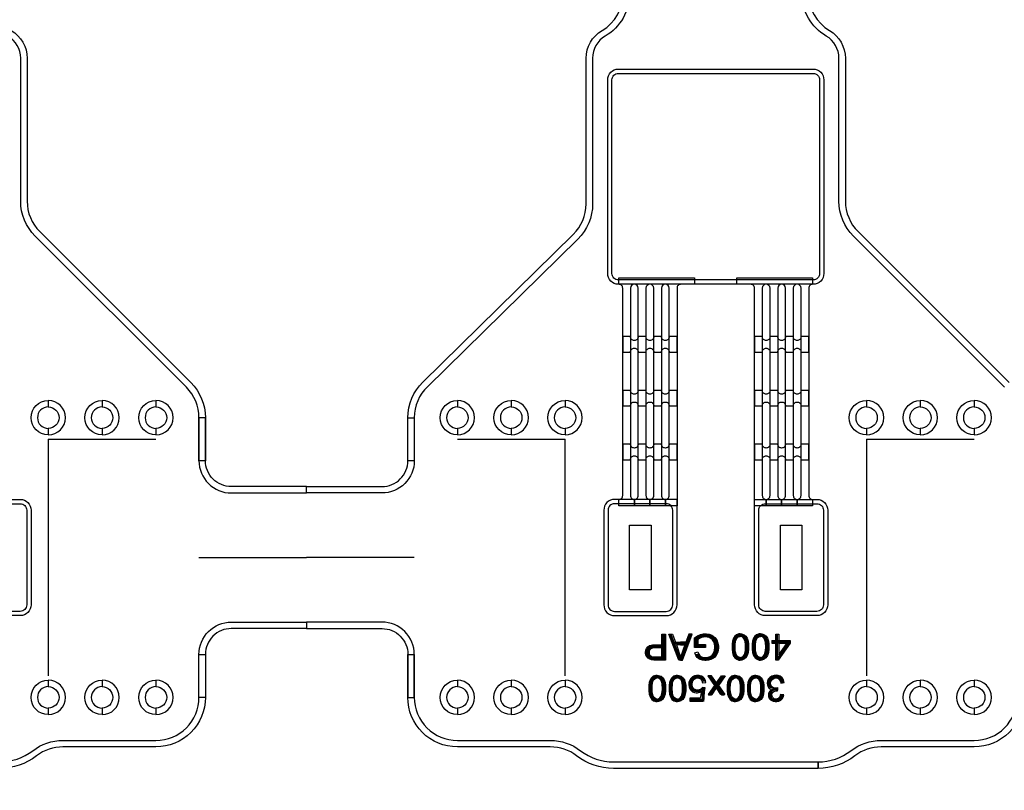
# Model space of a CAD drawing. Extents: x -63500 to 63500, y -63500 to 63500.
# Tile 166 of 256: x -35267 to -30695, y 20118 to 23700. Entities that reach past the tile are written whole.
import ezdxf

# ---------------------------------------------------------------- set-up
doc = ezdxf.new("R2010")
doc.units = 13
doc.header["$MEASUREMENT"] = 0
for name, color, linetype in [('1_Metal', 2, 'Continuous'), ('2_Electrodes', 5, 'Continuous'), ('3_Outline', 4, 'Continuous')]:
    doc.layers.add(name, color=color, linetype=linetype)
doc.styles.get("Standard").update_dxf_attribs({"font": 'arial.ttf'})

msp = doc.modelspace()

# ---------------------------------------------------------------- linework, layer by layer
for p, q in [((-35134.9, 21750), (-35134.9, 20650)), ((-35134.9, 21750), (-34884.9, 21750)), ((-34884.9, 21750), (-34634.9, 21750)), ((-33234.9, 21750), (-32984.9, 21750)), ((-32984.9, 21750), (-32734.9, 21750)), ((-32734.9, 20650), (-32734.9, 21750)), ((-31334.9, 21750), (-31334.9, 20650)), ((-31334.9, 21750), (-31084.9, 21750)), ((-31084.9, 21750), (-30834.9, 21750)), ((-34434.9, 21200), (-33934.9, 21200)), ((-33434.9, 21200), (-33934.9, 21200))]:
    msp.add_line(p, q)
for points in [[(-32334.9, 21350), (-32334.9, 21050), (-32434.9, 21050), (-32434.9, 21350)], [(-31634.9, 21350), (-31634.9, 21050), (-31734.9, 21050), (-31734.9, 21350)]]:
    msp.add_lwpolyline(points, close=True)
for radius in [50000, 47500, 45000]:
    msp.add_circle((0, 0), radius)
at = {"layer": '1_Metal'}
msp.add_line((-31854.9, 21470), (-31854.9, 21470), dxfattribs=at)
for points in [[(-50000, 0, -1), (50000, 0), (51000, 0, 1), (-51000, 0)], [(-32486.9, 22470, -0.414214), (-32536.9, 22520), (-32536.9, 23420, -0.414214), (-32486.9, 23470), (-31582.9, 23470, -0.414214), (-31532.9, 23420), (-31532.9, 22520, -0.414214), (-31582.9, 22470), (-32486.9, 22470)], [(-32132.9, 22470), (-32196.9, 22470, 0.414214), (-32214.9, 22452), (-32214.9, 21440), (-32268.9, 21440), (-32268.9, 21470, 0.414214), (-32250.9, 21488), (-32250.9, 22452, 1), (-32286.9, 22452), (-32286.9, 21488, 0.414214), (-32268.9, 21470), (-32268.9, 21470), (-32268.9, 21440), (-32340.9, 21440), (-32340.9, 21470, 0.414214), (-32322.9, 21488), (-32322.9, 22452, 1), (-32358.9, 22452), (-32358.9, 21488, 0.414214), (-32340.9, 21470), (-32340.9, 21470), (-32340.9, 21440), (-32412.9, 21440), (-32412.9, 21470, 0.414214), (-32394.9, 21488), (-32394.9, 22452, 1), (-32430.9, 22452), (-32430.9, 21488, 0.414214), (-32412.9, 21470), (-32412.9, 21470), (-32412.9, 21440), (-32484.9, 21440), (-32484.9, 21470, 0.414214), (-32466.9, 21488), (-32466.9, 22452, 0.414214), (-32484.9, 22470), (-32484.9, 22500), (-32132.9, 22500)], [(-31584.9, 22470), (-31584.9, 22470, 0.414214), (-31602.9, 22452), (-31602.9, 21488, 0.414214), (-31584.9, 21470), (-31584.9, 21440), (-31656.9, 21440), (-31656.9, 21470), (-31656.9, 21470, 0.414214), (-31638.9, 21488), (-31638.9, 22452, 1), (-31674.9, 22452), (-31674.9, 21488, 0.414214), (-31656.9, 21470), (-31656.9, 21440), (-31728.9, 21440), (-31728.9, 21470), (-31728.9, 21470, 0.414214), (-31710.9, 21488), (-31710.9, 22452, 1), (-31746.9, 22452), (-31746.9, 21488, 0.414214), (-31728.9, 21470), (-31728.9, 21440), (-31800.9, 21440), (-31800.9, 21470), (-31800.9, 21470, 0.414214), (-31782.9, 21488), (-31782.9, 22452, 1), (-31818.9, 22452), (-31818.9, 21488, 0.414214), (-31800.9, 21470), (-31800.9, 21440), (-31854.9, 21440), (-31854.9, 22452, 0.414214), (-31872.9, 22470), (-31936.9, 22470), (-31936.9, 22500), (-31584.9, 22500)], [(-32250.9, 22154.8), (-32214.9, 22154.8), (-32214.9, 22226.8), (-32250.9, 22226.8, -0.414214), (-32268.9, 22208.8), (-32268.9, 22208.8, -0.414214), (-32286.9, 22226.8), (-32322.9, 22226.8, -0.414214), (-32340.9, 22208.8), (-32340.9, 22208.8, -0.414214), (-32358.9, 22226.8), (-32394.9, 22226.8, -0.414214), (-32412.9, 22208.8), (-32412.9, 22208.8, -0.414214), (-32430.9, 22226.8), (-32466.9, 22226.8), (-32466.9, 22154.8), (-32430.9, 22154.8, -0.414214), (-32412.9, 22172.8), (-32412.9, 22172.8, -0.414214), (-32394.9, 22154.8), (-32358.9, 22154.8, -0.414214), (-32340.9, 22172.8), (-32340.9, 22172.8, -0.414214), (-32322.9, 22154.8), (-32286.9, 22154.8, -0.414214), (-32268.9, 22172.8), (-32268.9, 22172.8, -0.414214)], [(-31638.9, 22154.8), (-31602.9, 22154.8), (-31602.9, 22226.8), (-31638.9, 22226.8, -0.414214), (-31656.9, 22208.8), (-31656.9, 22208.8, -0.414214), (-31674.9, 22226.8), (-31710.9, 22226.8, -0.414214), (-31728.9, 22208.8), (-31728.9, 22208.8, -0.414214), (-31746.9, 22226.8), (-31782.9, 22226.8, -0.414214), (-31800.9, 22208.8), (-31800.9, 22208.8, -0.414214), (-31818.9, 22226.8), (-31854.9, 22226.8), (-31854.9, 22154.8), (-31818.9, 22154.8, -0.414214), (-31800.9, 22172.8), (-31800.9, 22172.8, -0.414214), (-31782.9, 22154.8), (-31746.9, 22154.8, -0.414214), (-31728.9, 22172.8), (-31728.9, 22172.8, -0.414214), (-31710.9, 22154.8), (-31674.9, 22154.8, -0.414214), (-31656.9, 22172.8), (-31656.9, 22172.8, -0.414214)], [(-32250.9, 21904.8), (-32214.9, 21904.8), (-32214.9, 21976.8), (-32250.9, 21976.8, -0.414214), (-32268.9, 21958.8), (-32268.9, 21958.8, -0.414214), (-32286.9, 21976.8), (-32322.9, 21976.8, -0.414214), (-32340.9, 21958.8), (-32340.9, 21958.8, -0.414214), (-32358.9, 21976.8), (-32394.9, 21976.8, -0.414214), (-32412.9, 21958.8), (-32412.9, 21958.8, -0.414214), (-32430.9, 21976.8), (-32466.9, 21976.8), (-32466.9, 21904.8), (-32430.9, 21904.8, -0.414214), (-32412.9, 21922.8), (-32412.9, 21922.8, -0.414214), (-32394.9, 21904.8), (-32358.9, 21904.8, -0.414214), (-32340.9, 21922.8), (-32340.9, 21922.8, -0.414214), (-32322.9, 21904.8), (-32286.9, 21904.8, -0.414214), (-32268.9, 21922.8), (-32268.9, 21922.8, -0.414214)], [(-31638.9, 21904.8), (-31602.9, 21904.8), (-31602.9, 21976.8), (-31638.9, 21976.8, -0.414214), (-31656.9, 21958.8), (-31656.9, 21958.8, -0.414214), (-31674.9, 21976.8), (-31710.9, 21976.8, -0.414214), (-31728.9, 21958.8), (-31728.9, 21958.8, -0.414214), (-31746.9, 21976.8), (-31782.9, 21976.8, -0.414214), (-31800.9, 21958.8), (-31800.9, 21958.8, -0.414214), (-31818.9, 21976.8), (-31854.9, 21976.8), (-31854.9, 21904.8), (-31818.9, 21904.8, -0.414214), (-31800.9, 21922.8), (-31800.9, 21922.8, -0.414214), (-31782.9, 21904.8), (-31746.9, 21904.8, -0.414214), (-31728.9, 21922.8), (-31728.9, 21922.8, -0.414214), (-31710.9, 21904.8), (-31674.9, 21904.8, -0.414214), (-31656.9, 21922.8), (-31656.9, 21922.8, -0.414214)], [(-32250.9, 21654.8), (-32214.9, 21654.8), (-32214.9, 21726.8), (-32250.9, 21726.8, -0.414214), (-32268.9, 21708.8), (-32268.9, 21708.8, -0.414214), (-32286.9, 21726.8), (-32322.9, 21726.8, -0.414214), (-32340.9, 21708.8), (-32340.9, 21708.8, -0.414214), (-32358.9, 21726.8), (-32394.9, 21726.8, -0.414214), (-32412.9, 21708.8), (-32412.9, 21708.8, -0.414214), (-32430.9, 21726.8), (-32466.9, 21726.8), (-32466.9, 21654.8), (-32430.9, 21654.8, -0.414214), (-32412.9, 21672.8), (-32412.9, 21672.8, -0.414214), (-32394.9, 21654.8), (-32358.9, 21654.8, -0.414214), (-32340.9, 21672.8), (-32340.9, 21672.8, -0.414214), (-32322.9, 21654.8), (-32286.9, 21654.8, -0.414214), (-32268.9, 21672.8), (-32268.9, 21672.8, -0.414214)], [(-31638.9, 21654.8), (-31602.9, 21654.8), (-31602.9, 21726.8), (-31638.9, 21726.8, -0.414214), (-31656.9, 21708.8), (-31656.9, 21708.8, -0.414214), (-31674.9, 21726.8), (-31710.9, 21726.8, -0.414214), (-31728.9, 21708.8), (-31728.9, 21708.8, -0.414214), (-31746.9, 21726.8), (-31782.9, 21726.8, -0.414214), (-31800.9, 21708.8), (-31800.9, 21708.8, -0.414214), (-31818.9, 21726.8), (-31854.9, 21726.8), (-31854.9, 21654.8), (-31818.9, 21654.8, -0.414214), (-31800.9, 21672.8), (-31800.9, 21672.8, -0.414214), (-31782.9, 21654.8), (-31746.9, 21654.8, -0.414214), (-31728.9, 21672.8), (-31728.9, 21672.8, -0.414214), (-31710.9, 21654.8), (-31674.9, 21654.8, -0.414214), (-31656.9, 21672.8), (-31656.9, 21672.8, -0.414214)], [(-35264.9, 21470, -0.414214), (-35214.9, 21420), (-35214.9, 20980, -0.414214), (-35264.9, 20930), (-35504.9, 20930, -0.414214), (-35554.9, 20980), (-35554.9, 21470)], [(-32504.9, 21470, 0.414214), (-32554.9, 21420), (-32554.9, 20980, 0.414214), (-32504.9, 20930), (-32264.9, 20930, 0.414214), (-32214.9, 20980), (-32214.9, 21470)], [(-31564.9, 21470, -0.414214), (-31514.9, 21420), (-31514.9, 20980, -0.414214), (-31564.9, 20930), (-31804.9, 20930, -0.414214), (-31854.9, 20980), (-31854.9, 21470)]]:
    msp.add_lwpolyline(points, format="xyb", close=True, dxfattribs=at)
for points in [[(-32269.1, 20843.9), (-32269.1, 20723.4), (-32321.9, 20723.4), (-32333.4, 20724.9), (-32341.7, 20727.2), (-32349.2, 20731.8), (-32355.7, 20739.7), (-32359.1, 20747.5), (-32360.6, 20755.3), (-32360.6, 20760.2), (-32359.3, 20769.1), (-32356.1, 20777), (-32349.9, 20785), (-32341.9, 20790.5), (-32332, 20793.4), (-32320.3, 20794.8), (-32285.1, 20794.8), (-32285.1, 20780.6), (-32319.6, 20780.6), (-32329.4, 20778.9), (-32336.8, 20775.6), (-32341.2, 20770.8), (-32343.7, 20764.3), (-32344.1, 20758.7), (-32343.5, 20753), (-32340.4, 20746), (-32335.6, 20741.3), (-32330.5, 20738.9), (-32324.1, 20738), (-32285.1, 20738), (-32285.1, 20843.9), (-32269.1, 20843.9)], [(-32198, 20736.4), (-32198, 20723.8), (-32206.1, 20723.8), (-32252.2, 20844.4), (-32235.3, 20844.4), (-32221.8, 20807.1), (-32198, 20807.1), (-32198, 20793.6), (-32217.4, 20793.6), (-32198, 20736.4)], [(-32198, 20736.4), (-32198, 20723.8), (-32189.9, 20723.8), (-32143.8, 20844.4), (-32160.7, 20844.4), (-32174.2, 20807.1), (-32198, 20807.1), (-32198, 20793.6), (-32178.6, 20793.6), (-32198, 20736.4)], [(-32082.9, 20796.4), (-32082.9, 20782.4), (-32133.6, 20782.4), (-32133.6, 20826.8), (-32120.4, 20836), (-32106.4, 20841.9), (-32092.7, 20845.3), (-32078.1, 20845.3), (-32065.9, 20843.3), (-32053.6, 20839.1), (-32038.7, 20828.1), (-32030.3, 20816.8), (-32024.9, 20802.5), (-32022.9, 20788), (-32022.9, 20781), (-32024.3, 20768.7), (-32027.5, 20757.4), (-32033.1, 20746), (-32041.4, 20735.9), (-32048.9, 20730.2), (-32057.6, 20726), (-32068.4, 20722.8), (-32079.7, 20721.5), (-32086.4, 20721.5), (-32096.6, 20722.5), (-32106.8, 20726), (-32114.1, 20729.8), (-32120.8, 20735.1), (-32127.1, 20744.2), (-32132, 20757.3), (-32117.6, 20761.2), (-32114.1, 20751.6), (-32108.4, 20743.7), (-32100.6, 20738.7), (-32092, 20736), (-32082.9, 20735.1), (-32074.5, 20735.8), (-32065.7, 20737.8), (-32058, 20741.6), (-32051.4, 20746.9), (-32047.1, 20752.5), (-32042.8, 20761), (-32040.1, 20771), (-32039.1, 20779.3), (-32039.1, 20787.3), (-32040.5, 20798.3), (-32043.5, 20807.8), (-32049.5, 20817.5), (-32057.1, 20824), (-32065.9, 20828.5), (-32074.7, 20830.6), (-32082.3, 20831.3), (-32085, 20831.3), (-32092.3, 20830.5), (-32100.9, 20828.3), (-32109.8, 20824.3), (-32118.1, 20818.9), (-32118.1, 20796.4), (-32082.9, 20796.4)], [(-31920.9, 20845.2), (-31927.1, 20845.2), (-31939, 20841.4), (-31946.8, 20834.5), (-31953.2, 20824.7), (-31957.4, 20811.6), (-31959.3, 20798.1), (-31959.3, 20773.5), (-31957.7, 20758.3), (-31953.5, 20745.5), (-31946.1, 20733.9), (-31937.2, 20727), (-31927.2, 20723.5), (-31920.9, 20723.4), (-31920.9, 20735.4), (-31927, 20736.4), (-31933.8, 20740.2), (-31939.8, 20748.7), (-31942.9, 20760.1), (-31944.3, 20770), (-31944.8, 20779.8), (-31944.8, 20789.3), (-31944.3, 20798.3), (-31943.4, 20807.1), (-31941.3, 20816.6), (-31937.8, 20824.1), (-31932.3, 20829.8), (-31926.4, 20832.8), (-31920.9, 20833.7)], [(-31920.9, 20845.2), (-31914.7, 20845.2), (-31902.8, 20841.4), (-31895, 20834.5), (-31888.5, 20824.7), (-31884.3, 20811.6), (-31882.5, 20798.1), (-31882.5, 20773.5), (-31884.1, 20758.3), (-31888.3, 20745.5), (-31895.6, 20733.9), (-31904.5, 20727), (-31914.5, 20723.5), (-31920.9, 20723.4), (-31920.9, 20735.4), (-31914.8, 20736.4), (-31907.9, 20740.2), (-31901.9, 20748.7), (-31898.8, 20760.1), (-31897.5, 20770), (-31896.9, 20779.8), (-31896.9, 20789.3), (-31897.4, 20798.3), (-31898.4, 20807.1), (-31900.4, 20816.6), (-31904, 20824.1), (-31909.5, 20829.8), (-31915.3, 20832.8), (-31920.9, 20833.7)], [(-31827, 20845.2), (-31833.2, 20845.2), (-31845.1, 20841.4), (-31852.9, 20834.5), (-31859.4, 20824.7), (-31863.6, 20811.6), (-31865.4, 20798.1), (-31865.4, 20773.5), (-31863.8, 20758.3), (-31859.6, 20745.5), (-31852.3, 20733.9), (-31843.4, 20727), (-31833.3, 20723.5), (-31827, 20723.4), (-31827, 20735.4), (-31833.1, 20736.4), (-31840, 20740.2), (-31846, 20748.7), (-31849.1, 20760.1), (-31850.4, 20770), (-31851, 20779.8), (-31851, 20789.3), (-31850.5, 20798.3), (-31849.5, 20807.1), (-31847.5, 20816.6), (-31843.9, 20824.1), (-31838.4, 20829.8), (-31832.6, 20832.8), (-31827, 20833.7)], [(-31827, 20845.2), (-31820.8, 20845.2), (-31808.9, 20841.4), (-31801.1, 20834.5), (-31794.7, 20824.7), (-31790.5, 20811.6), (-31788.6, 20798.1), (-31788.6, 20773.5), (-31790.2, 20758.3), (-31794.4, 20745.5), (-31801.7, 20733.9), (-31810.7, 20727), (-31820.7, 20723.5), (-31827, 20723.4), (-31827, 20735.4), (-31820.9, 20736.4), (-31814, 20740.2), (-31808.1, 20748.7), (-31804.9, 20760.1), (-31803.6, 20770), (-31803.1, 20779.8), (-31803.1, 20789.3), (-31803.5, 20798.3), (-31804.5, 20807.1), (-31806.6, 20816.6), (-31810.1, 20824.1), (-31815.6, 20829.8), (-31821.4, 20832.8), (-31827, 20833.7)], [(-31756.4, 20843.4), (-31741.9, 20843.4), (-31741.9, 20747.3), (-31704.3, 20801.1), (-31741.9, 20801.1), (-31741.9, 20815.1), (-31689.6, 20815.1), (-31689.6, 20801.7), (-31744.6, 20723.5), (-31756.4, 20723.5), (-31756.4, 20801.1), (-31772.6, 20801.1), (-31772.6, 20815.1), (-31756.4, 20815.1)], [(-32306.9, 20652.3), (-32313.1, 20652.3), (-32325, 20648.5), (-32332.8, 20641.5), (-32339.2, 20631.7), (-32343.5, 20618.7), (-32345.3, 20605.2), (-32345.3, 20580.5), (-32343.7, 20565.4), (-32339.5, 20552.5), (-32332.2, 20541), (-32323.3, 20534.1), (-32313.2, 20530.6), (-32306.9, 20530.5), (-32306.9, 20542.5), (-32313, 20543.4), (-32319.9, 20547.3), (-32325.9, 20555.8), (-32329, 20567.2), (-32330.3, 20577.1), (-32330.9, 20586.8), (-32330.9, 20596.4), (-32330.4, 20605.3), (-32329.4, 20614.1), (-32327.4, 20623.7), (-32323.8, 20631.2), (-32318.3, 20636.9), (-32312.5, 20639.8), (-32306.9, 20640.7)], [(-32306.9, 20652.3), (-32300.7, 20652.3), (-32288.8, 20648.5), (-32281, 20641.5), (-32274.6, 20631.7), (-32270.3, 20618.7), (-32268.5, 20605.2), (-32268.5, 20580.5), (-32270.1, 20565.4), (-32274.3, 20552.5), (-32281.6, 20541), (-32290.5, 20534.1), (-32300.6, 20530.6), (-32306.9, 20530.5), (-32306.9, 20542.5), (-32300.8, 20543.4), (-32293.9, 20547.3), (-32288, 20555.8), (-32284.8, 20567.2), (-32283.5, 20577.1), (-32282.9, 20586.8), (-32282.9, 20596.4), (-32283.4, 20605.3), (-32284.4, 20614.1), (-32286.5, 20623.7), (-32290, 20631.2), (-32295.5, 20636.9), (-32301.3, 20639.8), (-32306.9, 20640.7)], [(-32213.1, 20652.3), (-32219.3, 20652.3), (-32231.1, 20648.5), (-32239, 20641.5), (-32245.4, 20631.7), (-32249.6, 20618.7), (-32251.5, 20605.2), (-32251.5, 20580.5), (-32249.9, 20565.4), (-32245.6, 20552.5), (-32238.3, 20541), (-32229.4, 20534.1), (-32219.4, 20530.6), (-32213.1, 20530.5), (-32213.1, 20542.5), (-32219.2, 20543.4), (-32226, 20547.3), (-32232, 20555.8), (-32235.1, 20567.2), (-32236.4, 20577.1), (-32237, 20586.8), (-32237, 20596.4), (-32236.5, 20605.3), (-32235.6, 20614.1), (-32233.5, 20623.7), (-32230, 20631.2), (-32224.5, 20636.9), (-32218.6, 20639.8), (-32213.1, 20640.7)], [(-32213.1, 20652.3), (-32206.9, 20652.3), (-32195, 20648.5), (-32187.2, 20641.5), (-32180.7, 20631.7), (-32176.5, 20618.7), (-32174.6, 20605.2), (-32174.6, 20580.5), (-32176.3, 20565.4), (-32180.5, 20552.5), (-32187.8, 20541), (-32196.7, 20534.1), (-32206.7, 20530.6), (-32213.1, 20530.5), (-32213.1, 20542.5), (-32207, 20543.4), (-32200.1, 20547.3), (-32194.1, 20555.8), (-32191, 20567.2), (-32189.7, 20577.1), (-32189.1, 20586.8), (-32189.1, 20596.4), (-32189.6, 20605.3), (-32190.6, 20614.1), (-32192.6, 20623.7), (-32196.2, 20631.2), (-32201.7, 20636.9), (-32207.5, 20639.8), (-32213.1, 20640.7)], [(-32154.7, 20546.6), (-32154.7, 20532.5), (-32095.1, 20532.5), (-32083.7, 20594), (-32096.9, 20596.2), (-32105, 20587.7), (-32115.1, 20584), (-32122.8, 20584), (-32134.6, 20588.5), (-32142.3, 20598), (-32144.5, 20608.2), (-32144.5, 20616.3), (-32141.5, 20627), (-32135, 20634.6), (-32127.1, 20639.6), (-32120.5, 20640.6), (-32113.6, 20639.9), (-32105.1, 20635.9), (-32099.4, 20628.8), (-32096.2, 20617.9), (-32080.7, 20619.3), (-32082.7, 20628.8), (-32087, 20637.4), (-32092.7, 20644), (-32100.9, 20649), (-32111.6, 20652.4), (-32124.3, 20652.4), (-32132.9, 20650.7), (-32142.7, 20645.9), (-32150.6, 20638.5), (-32155.9, 20630.3), (-32159.3, 20620.2), (-32160.3, 20610), (-32159.1, 20599.6), (-32155.5, 20589.7), (-32149.7, 20582.4), (-32142.2, 20576.3), (-32133.5, 20572.4), (-32125.8, 20571.4), (-32120.1, 20571.4), (-32114.7, 20572.2), (-32108.8, 20574.1), (-32100.4, 20578.7), (-32106.8, 20546.6), (-32154.7, 20546.6)], [(-32069.7, 20563.9), (-32051.7, 20563.9), (-32031.5, 20594), (-32031.5, 20617.3), (-32054.1, 20650.8), (-32071.9, 20650.8), (-32040.2, 20605.9), (-32069.7, 20563.9)], [(-31993.4, 20563.9), (-32011.4, 20563.9), (-32031.5, 20594), (-32031.5, 20617.3), (-32009, 20650.8), (-31991.2, 20650.8), (-32022.9, 20605.9), (-31993.4, 20563.9)], [(-31943.4, 20652.3), (-31949.6, 20652.3), (-31961.5, 20648.5), (-31969.3, 20641.5), (-31975.7, 20631.7), (-31979.9, 20618.7), (-31981.8, 20605.2), (-31981.8, 20580.5), (-31980.2, 20565.4), (-31976, 20552.5), (-31968.7, 20541), (-31959.7, 20534.1), (-31949.7, 20530.6), (-31943.4, 20530.5), (-31943.4, 20542.5), (-31949.5, 20543.4), (-31956.4, 20547.3), (-31962.3, 20555.8), (-31965.5, 20567.2), (-31966.8, 20577.1), (-31967.4, 20586.8), (-31967.4, 20596.4), (-31966.9, 20605.3), (-31965.9, 20614.1), (-31963.8, 20623.7), (-31960.3, 20631.2), (-31954.8, 20636.9), (-31949, 20639.8), (-31943.4, 20640.7)], [(-31943.4, 20652.3), (-31937.2, 20652.3), (-31925.3, 20648.5), (-31917.5, 20641.5), (-31911, 20631.7), (-31906.8, 20618.7), (-31905, 20605.2), (-31905, 20580.5), (-31906.6, 20565.4), (-31910.8, 20552.5), (-31918.1, 20541), (-31927, 20534.1), (-31937.1, 20530.6), (-31943.4, 20530.5), (-31943.4, 20542.5), (-31937.3, 20543.4), (-31930.4, 20547.3), (-31924.4, 20555.8), (-31921.3, 20567.2), (-31920, 20577.1), (-31919.4, 20586.8), (-31919.4, 20596.4), (-31919.9, 20605.3), (-31920.9, 20614.1), (-31922.9, 20623.7), (-31926.5, 20631.2), (-31932, 20636.9), (-31937.8, 20639.8), (-31943.4, 20640.7)], [(-31849.5, 20652.3), (-31855.7, 20652.3), (-31867.6, 20648.5), (-31875.4, 20641.5), (-31881.9, 20631.7), (-31886.1, 20618.7), (-31888, 20605.2), (-31888, 20580.5), (-31886.3, 20565.4), (-31882.1, 20552.5), (-31874.8, 20541), (-31865.9, 20534.1), (-31855.9, 20530.6), (-31849.5, 20530.5), (-31849.5, 20542.5), (-31855.6, 20543.4), (-31862.5, 20547.3), (-31868.5, 20555.8), (-31871.6, 20567.2), (-31872.9, 20577.1), (-31873.5, 20586.8), (-31873.5, 20596.4), (-31873, 20605.3), (-31872, 20614.1), (-31870, 20623.7), (-31866.4, 20631.2), (-31860.9, 20636.9), (-31855.1, 20639.8), (-31849.5, 20640.7)], [(-31849.5, 20652.3), (-31843.3, 20652.3), (-31831.4, 20648.5), (-31823.6, 20641.5), (-31817.2, 20631.7), (-31813, 20618.7), (-31811.1, 20605.2), (-31811.1, 20580.5), (-31812.7, 20565.4), (-31816.9, 20552.5), (-31824.3, 20541), (-31833.2, 20534.1), (-31843.2, 20530.6), (-31849.5, 20530.5), (-31849.5, 20542.5), (-31843.4, 20543.4), (-31836.6, 20547.3), (-31830.6, 20555.8), (-31827.5, 20567.2), (-31826.2, 20577.1), (-31825.6, 20586.8), (-31825.6, 20596.4), (-31826.1, 20605.3), (-31827, 20614.1), (-31829.1, 20623.7), (-31832.6, 20631.2), (-31838.1, 20636.9), (-31844, 20639.8), (-31849.5, 20640.7)], [(-31718.8, 20561.3), (-31733.8, 20563.9), (-31737, 20552.8), (-31745.2, 20544.8), (-31754.5, 20542.5), (-31763.6, 20544.1), (-31771.7, 20550.5), (-31775.2, 20560.8), (-31772.6, 20571.1), (-31764.9, 20577.7), (-31755.4, 20580.7), (-31747.8, 20580.7), (-31746.3, 20594.2), (-31756.8, 20592.1), (-31766.3, 20594.1), (-31774.6, 20599.3), (-31779.3, 20607.9), (-31780.2, 20615.8), (-31779, 20623.7), (-31775, 20631.1), (-31768.8, 20636.8), (-31760.1, 20640.2), (-31751.3, 20640.2), (-31744.8, 20637.8), (-31738.2, 20632.3), (-31734, 20623.9), (-31732.2, 20616.9), (-31717, 20618.7), (-31720.3, 20631), (-31726.6, 20640.4), (-31735.7, 20648.1), (-31745.5, 20651.8), (-31755, 20652.9), (-31763.5, 20652.3), (-31774.8, 20648.8), (-31783.6, 20642.3), (-31790.8, 20634.1), (-31794.7, 20624.9), (-31796, 20615.5), (-31795.2, 20608), (-31792.2, 20599.3), (-31786.4, 20592), (-31780.4, 20588), (-31773.6, 20585.8), (-31780.3, 20581.8), (-31786.4, 20574.7), (-31789.7, 20566.3), (-31789.7, 20557.4), (-31786.5, 20547), (-31779.5, 20538.9), (-31768.9, 20532.9), (-31759.6, 20530.5), (-31751.6, 20530.5), (-31742.3, 20532.3), (-31732.8, 20537.1), (-31726.2, 20543.6), (-31721.6, 20551.6), (-31718.8, 20561.3)]]:
    msp.add_lwpolyline(points, close=True, dxfattribs=at)
at = {"layer": '2_Electrodes'}
for points in [[(47500, 0, 1), (-47500, 0), (-51000, 0, -1), (51000, 0)], [(-32486.9, 22490, -0.414214), (-32516.9, 22520), (-32516.9, 23420, -0.414214), (-32486.9, 23450), (-31582.9, 23450, -0.414214), (-31552.9, 23420), (-31552.9, 22520, -0.414214), (-31582.9, 22490), (-32486.9, 22490)], [(-35134.9, 21770, -1), (-35134.9, 21930), (-35134.9, 21900, 1), (-35134.9, 21800)], [(-35134.9, 21770, 1), (-35134.9, 21930), (-35134.9, 21900, -1), (-35134.9, 21800)], [(-34884.9, 21770, -1), (-34884.9, 21930), (-34884.9, 21900, 1), (-34884.9, 21800)], [(-34884.9, 21770, 1), (-34884.9, 21930), (-34884.9, 21900, -1), (-34884.9, 21800)], [(-34634.9, 21770, -1), (-34634.9, 21930), (-34634.9, 21900, 1), (-34634.9, 21800)], [(-34634.9, 21770, 1), (-34634.9, 21930), (-34634.9, 21900, -1), (-34634.9, 21800)], [(-33234.9, 21770, -1), (-33234.9, 21930), (-33234.9, 21900, 1), (-33234.9, 21800)], [(-33234.9, 21770, 1), (-33234.9, 21930), (-33234.9, 21900, -1), (-33234.9, 21800)], [(-32984.9, 21770, -1), (-32984.9, 21930), (-32984.9, 21900, 1), (-32984.9, 21800)], [(-32984.9, 21770, 1), (-32984.9, 21930), (-32984.9, 21900, -1), (-32984.9, 21800)], [(-32734.9, 21770, -1), (-32734.9, 21930), (-32734.9, 21900, 1), (-32734.9, 21800)], [(-32734.9, 21770, 1), (-32734.9, 21930), (-32734.9, 21900, -1), (-32734.9, 21800)], [(-31334.9, 21770, -1), (-31334.9, 21930), (-31334.9, 21900, 1), (-31334.9, 21800)], [(-31334.9, 21770, 1), (-31334.9, 21930), (-31334.9, 21900, -1), (-31334.9, 21800)], [(-31084.9, 21770, -1), (-31084.9, 21930), (-31084.9, 21900, 1), (-31084.9, 21800)], [(-31084.9, 21770, 1), (-31084.9, 21930), (-31084.9, 21900, -1), (-31084.9, 21800)], [(-30834.9, 21770, -1), (-30834.9, 21930), (-30834.9, 21900, 1), (-30834.9, 21800)], [(-30834.9, 21770, 1), (-30834.9, 21930), (-30834.9, 21900, -1), (-30834.9, 21800)], [(-34284.9, 21500), (-33934.9, 21500), (-33934.9, 21530), (-34284.9, 21530, -0.414214), (-34404.9, 21650), (-34404.9, 21850), (-34434.9, 21850), (-34434.9, 21650, 0.414214)], [(-33584.9, 21500), (-33934.9, 21500), (-33934.9, 21530), (-33584.9, 21530, 0.414214), (-33464.9, 21650), (-33464.9, 21850), (-33434.9, 21850), (-33434.9, 21650, -0.414214)], [(-35264.9, 21450, -0.414214), (-35234.9, 21420), (-35234.9, 20980, -0.414214), (-35264.9, 20950), (-35504.9, 20950, -0.414214), (-35534.9, 20980), (-35534.9, 21420, -0.414214), (-35504.9, 21450)], [(-32504.9, 21450, 0.414214), (-32534.9, 21420), (-32534.9, 20980, 0.414214), (-32504.9, 20950), (-32264.9, 20950, 0.414214), (-32234.9, 20980), (-32234.9, 21420, 0.414214), (-32264.9, 21450)], [(-31564.9, 21450, -0.414214), (-31534.9, 21420), (-31534.9, 20980, -0.414214), (-31564.9, 20950), (-31804.9, 20950, -0.414214), (-31834.9, 20980), (-31834.9, 21420, -0.414214), (-31804.9, 21450)], [(-34434.9, 20750, -0.414214), (-34284.9, 20900), (-33934.9, 20900), (-33934.9, 20870), (-34284.9, 20870, 0.414214), (-34404.9, 20750), (-34404.9, 20550), (-34434.9, 20550)], [(-33434.9, 20750, 0.414214), (-33584.9, 20900), (-33934.9, 20900), (-33934.9, 20870), (-33584.9, 20870, -0.414214), (-33464.9, 20750), (-33464.9, 20550), (-33434.9, 20550)], [(-34404.9, 20750), (-34404.9, 20550, -0.414214), (-34634.9, 20320), (-35066.7, 20320, 0.165811), (-35188.8, 20278.4, -0.165811), (-35359.9, 20220), (-35359.9, 20250, 0.165811), (-35207.2, 20302.1, -0.165811), (-35066.7, 20350), (-34634.9, 20350, 0.414214), (-34434.9, 20550), (-34434.9, 20750)], [(-33434.9, 20750), (-33434.9, 20550, 0.414214), (-33234.9, 20350), (-32803.2, 20350, -0.165811), (-32662.6, 20302.1, 0.165811), (-32509.9, 20250), (-31559.9, 20250), (-31559.9, 20220), (-32509.9, 20220, -0.165811), (-32681, 20278.4, 0.165811), (-32803.2, 20320), (-33234.9, 20320, -0.414214), (-33464.9, 20550), (-33464.9, 20750)], [(-30604.9, 20750), (-30604.9, 20550, -0.414214), (-30834.9, 20320), (-31266.7, 20320, 0.165811), (-31388.8, 20278.4, -0.165811), (-31559.9, 20220), (-31559.9, 20250, 0.165811), (-31407.2, 20302.1, -0.165811), (-31266.7, 20350), (-30834.9, 20350, 0.414214), (-30634.9, 20550), (-30634.9, 20750)], [(-35134.9, 20470, -1), (-35134.9, 20630), (-35134.9, 20600, 1), (-35134.9, 20500)], [(-35134.9, 20470, 1), (-35134.9, 20630), (-35134.9, 20600, -1), (-35134.9, 20500)], [(-34884.9, 20470, -1), (-34884.9, 20630), (-34884.9, 20600, 1), (-34884.9, 20500)], [(-34884.9, 20470, 1), (-34884.9, 20630), (-34884.9, 20600, -1), (-34884.9, 20500)], [(-34634.9, 20470, -1), (-34634.9, 20630), (-34634.9, 20600, 1), (-34634.9, 20500)], [(-34634.9, 20470, 1), (-34634.9, 20630), (-34634.9, 20600, -1), (-34634.9, 20500)], [(-33234.9, 20470, -1), (-33234.9, 20630), (-33234.9, 20600, 1), (-33234.9, 20500)], [(-33234.9, 20470, 1), (-33234.9, 20630), (-33234.9, 20600, -1), (-33234.9, 20500)], [(-32984.9, 20470, -1), (-32984.9, 20630), (-32984.9, 20600, 1), (-32984.9, 20500)], [(-32984.9, 20470, 1), (-32984.9, 20630), (-32984.9, 20600, -1), (-32984.9, 20500)], [(-32734.9, 20470, -1), (-32734.9, 20630), (-32734.9, 20600, 1), (-32734.9, 20500)], [(-32734.9, 20470, 1), (-32734.9, 20630), (-32734.9, 20600, -1), (-32734.9, 20500)], [(-31334.9, 20470, -1), (-31334.9, 20630), (-31334.9, 20600, 1), (-31334.9, 20500)], [(-31334.9, 20470, 1), (-31334.9, 20630), (-31334.9, 20600, -1), (-31334.9, 20500)], [(-31084.9, 20470, -1), (-31084.9, 20630), (-31084.9, 20600, 1), (-31084.9, 20500)], [(-31084.9, 20470, 1), (-31084.9, 20630), (-31084.9, 20600, -1), (-31084.9, 20500)], [(-30834.9, 20470, -1), (-30834.9, 20630), (-30834.9, 20600, 1), (-30834.9, 20500)], [(-30834.9, 20470, 1), (-30834.9, 20630), (-30834.9, 20600, -1), (-30834.9, 20500)]]:
    msp.add_lwpolyline(points, format="xyb", close=True, dxfattribs=at)
for points in [[(-32434.9, 23821.4, -0.265291), (-32547.9, 23623.4, 0.265291), (-32606.9, 23520), (-32606.9, 22843.9, -0.201193), (-32675.7, 22679.9), (-33373.8, 21993.9, 0.203475), (-33434.9, 21850), (-33434.9, 21650), (-33464.9, 21650), (-33464.9, 21850, -0.203475), (-33394.7, 22015.5), (-32696.7, 22701.3, 0.201193), (-32636.9, 22843.9), (-32636.9, 23520, -0.265291), (-32563.2, 23649.2, 0.265291), (-32464.9, 23821.4)], [(-30693.5, 21991.5), (-31395.5, 22693.5, -0.198912), (-31462.9, 22856.1), (-31462.9, 23520, 0.265291), (-31521.9, 23623.4, -0.265291), (-31634.9, 23821.4)], [(-31604.9, 23821.4, 0.265291), (-31506.6, 23649.2, -0.265291), (-31432.9, 23520), (-31432.9, 22856.1, 0.198912), (-31374.3, 22714.7), (-30672.3, 22012.7, -0.198912)], [(-35306.6, 23649.2, -0.265291), (-35232.9, 23520), (-35232.9, 22856.1, 0.198912), (-35174.3, 22714.7), (-34472.3, 22012.7, -0.198912), (-34404.9, 21850), (-34404.9, 21650), (-34434.9, 21650), (-34434.9, 21850, 0.198912), (-34493.5, 21991.5), (-35195.5, 22693.5, -0.198912), (-35262.9, 22856.1), (-35262.9, 23520, 0.265291), (-35321.9, 23623.4, -0.265291)]]:
    msp.add_lwpolyline(points, format="xyb", dxfattribs=at)
at = {"layer": '3_Outline'}
for points in [[(47500, 0, 1), (-47500, 0), (-51000, 0, -1), (51000, 0)], [(-35134.9, 21770, -1), (-35134.9, 21930), (-35134.9, 21900, 1), (-35134.9, 21800)], [(-35134.9, 21770, 1), (-35134.9, 21930), (-35134.9, 21900, -1), (-35134.9, 21800)], [(-34884.9, 21770, -1), (-34884.9, 21930), (-34884.9, 21900, 1), (-34884.9, 21800)], [(-34884.9, 21770, 1), (-34884.9, 21930), (-34884.9, 21900, -1), (-34884.9, 21800)], [(-34634.9, 21770, -1), (-34634.9, 21930), (-34634.9, 21900, 1), (-34634.9, 21800)], [(-34634.9, 21770, 1), (-34634.9, 21930), (-34634.9, 21900, -1), (-34634.9, 21800)], [(-33234.9, 21770, -1), (-33234.9, 21930), (-33234.9, 21900, 1), (-33234.9, 21800)], [(-33234.9, 21770, 1), (-33234.9, 21930), (-33234.9, 21900, -1), (-33234.9, 21800)], [(-32984.9, 21770, -1), (-32984.9, 21930), (-32984.9, 21900, 1), (-32984.9, 21800)], [(-32984.9, 21770, 1), (-32984.9, 21930), (-32984.9, 21900, -1), (-32984.9, 21800)], [(-32734.9, 21770, -1), (-32734.9, 21930), (-32734.9, 21900, 1), (-32734.9, 21800)], [(-32734.9, 21770, 1), (-32734.9, 21930), (-32734.9, 21900, -1), (-32734.9, 21800)], [(-31334.9, 21770, -1), (-31334.9, 21930), (-31334.9, 21900, 1), (-31334.9, 21800)], [(-31334.9, 21770, 1), (-31334.9, 21930), (-31334.9, 21900, -1), (-31334.9, 21800)], [(-31084.9, 21770, -1), (-31084.9, 21930), (-31084.9, 21900, 1), (-31084.9, 21800)], [(-31084.9, 21770, 1), (-31084.9, 21930), (-31084.9, 21900, -1), (-31084.9, 21800)], [(-30834.9, 21770, -1), (-30834.9, 21930), (-30834.9, 21900, 1), (-30834.9, 21800)], [(-30834.9, 21770, 1), (-30834.9, 21930), (-30834.9, 21900, -1), (-30834.9, 21800)], [(-34284.9, 21500), (-33934.9, 21500), (-33934.9, 21530), (-34284.9, 21530, -0.414214), (-34404.9, 21650), (-34404.9, 21850), (-34434.9, 21850), (-34434.9, 21650, 0.414214)], [(-33584.9, 21500), (-33934.9, 21500), (-33934.9, 21530), (-33584.9, 21530, 0.414214), (-33464.9, 21650), (-33464.9, 21850), (-33434.9, 21850), (-33434.9, 21650, -0.414214)], [(-34434.9, 20750, -0.414214), (-34284.9, 20900), (-33934.9, 20900), (-33934.9, 20870), (-34284.9, 20870, 0.414214), (-34404.9, 20750), (-34404.9, 20550), (-34434.9, 20550)], [(-33434.9, 20750, 0.414214), (-33584.9, 20900), (-33934.9, 20900), (-33934.9, 20870), (-33584.9, 20870, -0.414214), (-33464.9, 20750), (-33464.9, 20550), (-33434.9, 20550)], [(-34404.9, 20750), (-34404.9, 20550, -0.414214), (-34634.9, 20320), (-35066.7, 20320, 0.165811), (-35188.8, 20278.4, -0.165811), (-35359.9, 20220), (-35359.9, 20250, 0.165811), (-35207.2, 20302.1, -0.165811), (-35066.7, 20350), (-34634.9, 20350, 0.414214), (-34434.9, 20550), (-34434.9, 20750)], [(-33434.9, 20750), (-33434.9, 20550, 0.414214), (-33234.9, 20350), (-32803.2, 20350, -0.165811), (-32662.6, 20302.1, 0.165811), (-32509.9, 20250), (-31559.9, 20250), (-31559.9, 20220), (-32509.9, 20220, -0.165811), (-32681, 20278.4, 0.165811), (-32803.2, 20320), (-33234.9, 20320, -0.414214), (-33464.9, 20550), (-33464.9, 20750)], [(-30604.9, 20750), (-30604.9, 20550, -0.414214), (-30834.9, 20320), (-31266.7, 20320, 0.165811), (-31388.8, 20278.4, -0.165811), (-31559.9, 20220), (-31559.9, 20250, 0.165811), (-31407.2, 20302.1, -0.165811), (-31266.7, 20350), (-30834.9, 20350, 0.414214), (-30634.9, 20550), (-30634.9, 20750)], [(-35134.9, 20470, -1), (-35134.9, 20630), (-35134.9, 20600, 1), (-35134.9, 20500)], [(-35134.9, 20470, 1), (-35134.9, 20630), (-35134.9, 20600, -1), (-35134.9, 20500)], [(-34884.9, 20470, -1), (-34884.9, 20630), (-34884.9, 20600, 1), (-34884.9, 20500)], [(-34884.9, 20470, 1), (-34884.9, 20630), (-34884.9, 20600, -1), (-34884.9, 20500)], [(-34634.9, 20470, -1), (-34634.9, 20630), (-34634.9, 20600, 1), (-34634.9, 20500)], [(-34634.9, 20470, 1), (-34634.9, 20630), (-34634.9, 20600, -1), (-34634.9, 20500)], [(-33234.9, 20470, -1), (-33234.9, 20630), (-33234.9, 20600, 1), (-33234.9, 20500)], [(-33234.9, 20470, 1), (-33234.9, 20630), (-33234.9, 20600, -1), (-33234.9, 20500)], [(-32984.9, 20470, -1), (-32984.9, 20630), (-32984.9, 20600, 1), (-32984.9, 20500)], [(-32984.9, 20470, 1), (-32984.9, 20630), (-32984.9, 20600, -1), (-32984.9, 20500)], [(-32734.9, 20470, -1), (-32734.9, 20630), (-32734.9, 20600, 1), (-32734.9, 20500)], [(-32734.9, 20470, 1), (-32734.9, 20630), (-32734.9, 20600, -1), (-32734.9, 20500)], [(-31334.9, 20470, -1), (-31334.9, 20630), (-31334.9, 20600, 1), (-31334.9, 20500)], [(-31334.9, 20470, 1), (-31334.9, 20630), (-31334.9, 20600, -1), (-31334.9, 20500)], [(-31084.9, 20470, -1), (-31084.9, 20630), (-31084.9, 20600, 1), (-31084.9, 20500)], [(-31084.9, 20470, 1), (-31084.9, 20630), (-31084.9, 20600, -1), (-31084.9, 20500)], [(-30834.9, 20470, -1), (-30834.9, 20630), (-30834.9, 20600, 1), (-30834.9, 20500)], [(-30834.9, 20470, 1), (-30834.9, 20630), (-30834.9, 20600, -1), (-30834.9, 20500)]]:
    msp.add_lwpolyline(points, format="xyb", close=True, dxfattribs=at)
for points in [[(-32434.9, 23821.4, -0.265291), (-32547.9, 23623.4, 0.265291), (-32606.9, 23520), (-32606.9, 22843.9, -0.201193), (-32675.7, 22679.9), (-33373.8, 21993.9, 0.203475), (-33434.9, 21850), (-33434.9, 21650), (-33464.9, 21650), (-33464.9, 21850, -0.203475), (-33394.7, 22015.5), (-32696.7, 22701.3, 0.201193), (-32636.9, 22843.9), (-32636.9, 23520, -0.265291), (-32563.2, 23649.2, 0.265291), (-32464.9, 23821.4)], [(-30693.5, 21991.5), (-31395.5, 22693.5, -0.198912), (-31462.9, 22856.1), (-31462.9, 23520, 0.265291), (-31521.9, 23623.4, -0.265291), (-31634.9, 23821.4)], [(-31604.9, 23821.4, 0.265291), (-31506.6, 23649.2, -0.265291), (-31432.9, 23520), (-31432.9, 22856.1, 0.198912), (-31374.3, 22714.7), (-30672.3, 22012.7, -0.198912)], [(-35306.6, 23649.2, -0.265291), (-35232.9, 23520), (-35232.9, 22856.1, 0.198912), (-35174.3, 22714.7), (-34472.3, 22012.7, -0.198912), (-34404.9, 21850), (-34404.9, 21650), (-34434.9, 21650), (-34434.9, 21850, 0.198912), (-34493.5, 21991.5), (-35195.5, 22693.5, -0.198912), (-35262.9, 22856.1), (-35262.9, 23520, 0.265291), (-35321.9, 23623.4, -0.265291)]]:
    msp.add_lwpolyline(points, format="xyb", dxfattribs=at)

# ---------------------------------------------------------------- texts
for s, p in [('400 GAP', (-31687.5, 20843.6)), ('300x500', (-31710.3, 20650.8))]:
    msp.add_text(s, height=120, rotation=180).set_placement(p)

doc.saveas('drawing.dxf')
